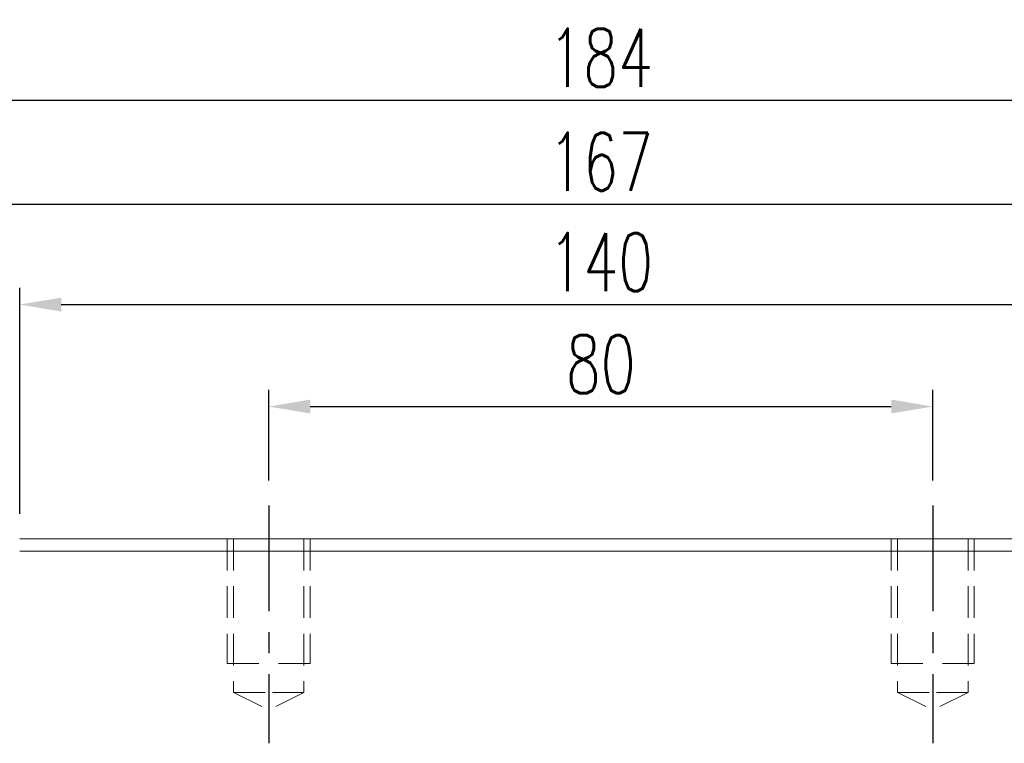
# Model space of a CAD drawing. Header units: millimetres. Extents: x 560 to 1081, y 594 to 775.
# Tile 49 of 50: x 872 to 991, y 667 to 754. Entities that reach past the tile are written whole.
import ezdxf

# ---------------------------------------------------------------- set-up
doc = ezdxf.new("R2010")
doc.units = ezdxf.units.MM
doc.header["$PDSIZE"] = -1
for name, pattern in [('CENTER', [10.16, 6.35, -1.27, 1.27, -1.27]), ('DASHED', [0.75, 0.5, -0.25]), ('HIDDEN', [1.905, 1.27, -0.635])]:
    doc.linetypes.add(name, pattern=pattern)
for name, color, linetype in [('CL', 1, 'CENTER'), ('DIM', 4, 'Continuous'), ('HID', 2, 'DASHED'), ('OUT', 3, 'Continuous')]:
    doc.layers.add(name, color=color, linetype=linetype)
doc.styles.add('DIM-7', font='SIMPLEX.shx', dxfattribs={"width": 0.7, "bigfont": 'chineset.shx'})
doc.dimstyles.new('CNS', dxfattribs={"dimtxt": 3.5, "dimasz": 2.5, "dimexe": 1, "dimexo": 1.5, "dimgap": 0.09, "dimtad": 0, "dimdsep": 46, "dimtxsty": 'DIM-7', "dimcen": 0.09, "dimclrd": 1, "dimclre": 1, "dimclrt": 4, "dimadec": 0, "dimazin": 0, "dimtfac": 1, "dimtix": 1, "dimtmove": 2, "dimatfit": 3, "dimfxl": 1, "dimtvp": 0.971429, "dimtolj": 1, "dimarcsym": 0})

# ---------------------------------------------------------------- blocks, each defined once
blk = doc.blocks.new('*D13')
at = {"color": 7, "lineweight": -2, "transparency": 16777216}
for p, q in [((902.05, 698.74), (902.05, 709.65)), ((982.05, 698.74), (982.05, 709.65)), ((907.05, 707.65), (977.05, 707.65))]:
    blk.add_line(p, q, dxfattribs=at)
at = {"color": 7, "transparency": 16777216}
for points in [[(907.05, 708.49), (907.05, 706.82), (902.05, 707.65)], [(977.05, 708.49), (977.05, 706.82), (982.05, 707.65)]]:
    blk.add_solid(points, dxfattribs=at)
at = {"layer": 'DEFPOINTS', "color": 0, "transparency": 16777216}
for p in [(982.05, 707.65), (902.05, 695.74), (982.05, 695.74)]:
    blk.add_point(p, dxfattribs=at)
at = {"color": 7, "transparency": 16777216, "insert": (942.05, 712.75), "char_height": 7, "attachment_point": 5, "style": 'DIM-7'}
blk.add_mtext('\\A1;80', dxfattribs=at)
blk = doc.blocks.new('*D14')
at = {"color": 7, "lineweight": -2, "transparency": 16777216}
for p, q in [((872.05, 694.74), (872.05, 721.93)), ((1012.05, 694.74), (1012.05, 721.93)), ((877.05, 719.93), (1007.05, 719.93))]:
    blk.add_line(p, q, dxfattribs=at)
at = {"color": 7, "transparency": 16777216}
for points in [[(877.05, 720.76), (877.05, 719.09), (872.05, 719.93)], [(1007.05, 720.76), (1007.05, 719.09), (1012.05, 719.93)]]:
    blk.add_solid(points, dxfattribs=at)
at = {"layer": 'DEFPOINTS', "color": 0, "transparency": 16777216}
for p in [(1012.05, 719.93), (872.05, 691.74), (1012.05, 691.74)]:
    blk.add_point(p, dxfattribs=at)
at = {"color": 7, "transparency": 16777216, "insert": (942.05, 725.03), "char_height": 7, "attachment_point": 5, "style": 'DIM-7'}
blk.add_mtext('\\A1;140', dxfattribs=at)
blk = doc.blocks.new('*D22')
at = {"layer": 'DEFPOINTS', "color": 0, "transparency": 16777216}
for p in [(1025.55, 732.02), (858.55, 680.24), (1025.55, 680.24)]:
    blk.add_point(p, dxfattribs=at)
at = {"layer": 'DIM', "color": 7, "lineweight": -2, "transparency": 16777216}
for p, q in [((858.55, 683.24), (858.55, 734.02)), ((1025.55, 683.24), (1025.55, 734.02)), ((863.55, 732.02), (1020.55, 732.02))]:
    blk.add_line(p, q, dxfattribs=at)
at = {"layer": 'DIM', "color": 7, "transparency": 16777216}
for points in [[(863.55, 732.86), (863.55, 731.19), (858.55, 732.02)], [(1020.55, 732.86), (1020.55, 731.19), (1025.55, 732.02)]]:
    blk.add_solid(points, dxfattribs=at)
at = {"layer": 'DIM', "color": 7, "transparency": 16777216, "insert": (942.05, 737.12), "char_height": 7, "attachment_point": 5, "style": 'DIM-7'}
blk.add_mtext('\\A1;167', dxfattribs=at)
blk = doc.blocks.new('*D145')
at = {"layer": 'DEFPOINTS', "color": 0, "transparency": 16777216}
for p in [(1034.05, 744.53), (850.05, 679.89), (1034.05, 679.89)]:
    blk.add_point(p, dxfattribs=at)
at = {"layer": 'DIM', "color": 7, "lineweight": -2, "transparency": 16777216}
for p, q in [((850.05, 682.89), (850.05, 746.53)), ((1034.05, 682.89), (1034.05, 746.53)), ((855.05, 744.53), (1029.05, 744.53))]:
    blk.add_line(p, q, dxfattribs=at)
at = {"layer": 'DIM', "color": 7, "transparency": 16777216}
for points in [[(855.05, 745.36), (855.05, 743.7), (850.05, 744.53)], [(1029.05, 745.36), (1029.05, 743.7), (1034.05, 744.53)]]:
    blk.add_solid(points, dxfattribs=at)
at = {"layer": 'DIM', "color": 7, "transparency": 16777216, "insert": (942.05, 749.63), "char_height": 7, "attachment_point": 5, "style": 'DIM-7'}
blk.add_mtext('\\A1;184', dxfattribs=at)

msp = doc.modelspace()

# ---------------------------------------------------------------- linework, layer by layer
at = {"layer": 'CL', "color": 0, "ltscale": 2}
for p, q in [((902.048, 695.735), (902.048, 667.11)), ((982.048, 695.735), (982.048, 667.11))]:
    msp.add_line(p, q, dxfattribs=at)
at = {"layer": 'HID', "color": 0, "linetype": 'HIDDEN', "lineweight": 0, "ltscale": 3}
for p, q in [((897.798, 673.235), (902.048, 671.11)), ((906.298, 673.235), (902.048, 671.11)), ((977.798, 673.235), (982.048, 671.11)), ((986.298, 673.235), (982.048, 671.11))]:
    msp.add_line(p, q, dxfattribs=at)
for points in [[(897.048, 691.735), (897.048, 676.735), (902.048, 676.735)], [(897.798, 691.735), (897.798, 673.235), (902.048, 673.235)], [(906.298, 691.735), (906.298, 673.235), (902.048, 673.235)], [(907.048, 691.735), (907.048, 676.735), (902.048, 676.735)], [(977.048, 691.735), (977.048, 676.735), (982.048, 676.735)], [(977.798, 691.735), (977.798, 673.235), (982.048, 673.235)], [(986.298, 691.735), (986.298, 673.235), (982.048, 673.235)], [(987.048, 691.735), (987.048, 676.735), (982.048, 676.735)]]:
    msp.add_lwpolyline(points, dxfattribs=at)
at = {"layer": 'OUT', "color": 0, "linetype": 'Continuous', "lineweight": 15}
for p, q in [((1012.048, 691.735), (872.048, 691.735)), ((1012.048, 690.235), (872.048, 690.235))]:
    msp.add_line(p, q, dxfattribs=at)

# ---------------------------------------------------------------- dimensions: what is measured, and where the dimension line sits
at = {"color": 0}
for base, p1, p2, picture, middle in [((1012.048, 719.925), (872.048, 691.735), (1012.048, 691.735), '*D14', (942.048, 725.025)), ((982.048, 707.653), (902.048, 695.735), (982.048, 695.735), '*D13', (942.048, 712.753))]:
    dim = msp.add_linear_dim(base=base, p1=p1, p2=p2, dimstyle='CNS', override={"dimscale": 2, "dimgap": 0.8, "dimtad": 1, "dimclrd": 7, "dimclre": 7, "dimclrt": 7, "dimadec": 2, "dimazin": 2, "dimtmove": 1}, dxfattribs=at)
    dim.commit()
    dim.dimension.update_dxf_attribs({"geometry": picture, "text_midpoint": middle})
at = {"layer": 'DIM', "color": 0}
dim = msp.add_linear_dim(base=(1034.048, 744.531), p1=(850.048, 679.885), p2=(1034.048, 679.885), angle=180, dimstyle='CNS', override={"dimscale": 2, "dimgap": 0.8, "dimtad": 1, "dimclrd": 7, "dimclre": 7, "dimclrt": 7, "dimtmove": 1}, dxfattribs=at)
dim.commit()
dim.dimension.update_dxf_attribs({"geometry": '*D145', "text_midpoint": (942.048, 749.631)})
dim = msp.add_linear_dim(base=(1025.548, 732.024), p1=(858.548, 680.235), p2=(1025.548, 680.235), dimstyle='CNS', override={"dimscale": 2, "dimgap": 0.8, "dimtad": 1, "dimclrd": 7, "dimclre": 7, "dimclrt": 7, "dimtmove": 1}, dxfattribs=at)
dim.commit()
dim.dimension.update_dxf_attribs({"geometry": '*D22', "text_midpoint": (942.048, 737.124)})

doc.saveas('drawing.dxf')
